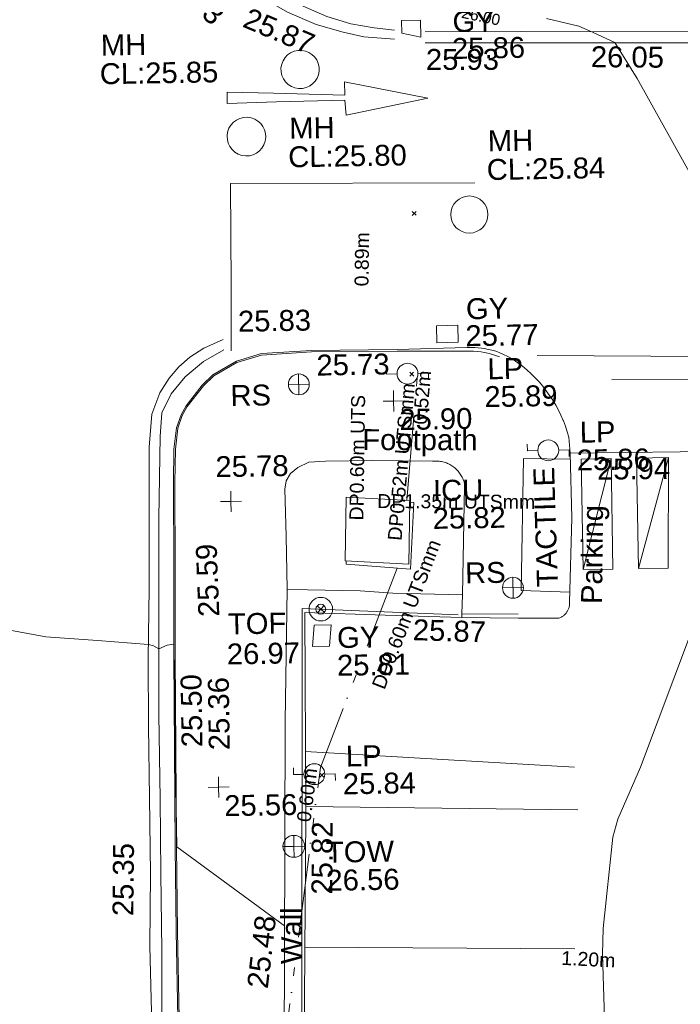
# Model space of a CAD drawing. Header units: millimetres. Extents: x -290717 to 520720, y -103372 to 287762.
# Tile 214 of 256: x -6642 to 5205, y -20214 to -2553. Entities that reach past the tile are written whole.
import ezdxf

# ---------------------------------------------------------------- set-up
doc = ezdxf.new("R2010")
doc.units = ezdxf.units.MM
doc.linetypes.add('IMPORT-UG_ELEC_LV_QLB2 _2_', pattern=[2700, 1500, -300.0000000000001, 0, -250, 150, -300.0000000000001, 0, -200])
doc.linetypes.add('IMPORT-UG_ELEC_STREET LIGHTING_QLB2 _2_', pattern=[2700, 1500, -300.0000000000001, 0, -250, 150, -300.0000000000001, 0, -200])
for name, color, linetype, lineweight, true_color in [('00__TOPO__TOP_OF_FENCE_SYMBOL', 7, 'Continuous', 9, 0x666666), ('00_TOPO_FENCE_2D', 7, 'Continuous', 9, 0x3f7f4f), ('00_TOPO_FOOTPATH', 7, 'Continuous', 9, 0xa50000), ('00_TOPO_FURN_LAMP_POST', 7, 'Continuous', 9, 0x666666), ('00_TOPO_FURN_SIGN', 7, 'Continuous', 9, 0x666666), ('00_TOPO_KERB_BOTTOM', 1, 'Continuous', 9, 0xff0000), ('00_TOPO_KERB_TOP', 7, 'Continuous', 9, 0xa500a5), ('00_TOPO_LEVEL_SPOT', 7, 'Continuous', 9, 0x666666), ('00_TOPO_ROAD_MARKING_ARROWS', 7, 'Continuous', 9, 0x999999), ('00_TOPO_ROAD_MARKING_WHITE_CONTINUOUS', 7, 'Continuous', 9, 0x999999), ('00_TOPO_ROAD_MARKING_WHITE_DASH', 7, 'Continuous', 9, 0x999999), ('00_TOPO_ROAD_MARKING_YELLOW_CONTINUOUS', 40, 'Continuous', 9, 0xffbf00), ('00_TOPO_SERV_GULLY', 7, 'Continuous', 9, 0x5252a5), ('00_TOPO_SERV_IC', 5, 'Continuous', 9, 0x0000ff), ('00_TOPO_SERV_MH', 7, 'Continuous', 9, 0x666666), ('00_TOPO_TOP_OF_FENCE', 7, 'Continuous', 9, 0x666666), ('00_TOPO_TOP_OF_WALL', 7, 'Continuous', 9, 0x666666), ('00_TOPO_WALL', 7, 'Continuous', 9, 0x7c00a5), ('00_UAV_FOOTPATH', 7, 'Continuous', 9, 0xa50000), ('00_UAV_KERB_BOTTOM', 1, 'Continuous', 9, 0xff0000), ('00_UAV_KERB_TOP', 7, 'Continuous', 9, 0xa500a5), ('00_UAV_PARKING', 4, 'Continuous', 9, 0x00ffff), ('00_UAV_ROAD_MARKING_WHITE_CONTINUOUS', 7, 'Continuous', 9, 0x999999), ('00_UAV_ROAD_MARKING_YELLOW_CONTINUOUS', 40, 'Continuous', 9, 0xffbf00), ('00_UAV_SERV_GULLY', 7, 'Continuous', 9, 0x5252a5), ('00_UAV_WALL', 7, 'Continuous', 9, 0x7c00a5), ('01_DTM_CONTOUR_MNR', 7, 'Continuous', 9, 0xa5a552), ('01_DTM_CONTOUR_MNR_LABELS', 7, 'Continuous', 9, 0xa5a552), ('12333-PUM-2D-U-0001-C01 - Rev2_REVIT IMPORT_dwg', 7, 'Continuous', 9, 0x767676), ('PUM-ELECTRIC-LV-QLB2', 1, 'IMPORT-UG_ELEC_LV_QLB2 _2_', 9, 0xff0000), ('PUM-ELECTRIC-MH', 1, 'Continuous', 9, 0xff0000), ('PUM-ELECTRIC-SL-QLB2', 7, 'IMPORT-UG_ELEC_STREET LIGHTING_QLB2 _2_', 9, 0xff7f7f)]:
    doc.layers.add(name, color=color, linetype=linetype, lineweight=lineweight, true_color=true_color)
for name, color, linetype, lineweight in [('00_TOPO_PEDASTRIAN', 7, 'Continuous', 9), ('00_TOPO_SURVEY_TEXT', 7, 'Continuous', 9), ('00_UAV_ROAD_EDGE', 7, 'Continuous', 9), ('GEN-TEXT', 7, 'Continuous', 9)]:
    doc.layers.add(name, color=color, linetype=linetype, lineweight=lineweight)
doc.styles.add('Arial_1', font='arial.ttf', dxfattribs={"height": 250})
doc.styles.add('Swis721 Lt BT_1', font='swissl.ttf', dxfattribs={"height": 200})
doc.styles.add('Swis721 Lt BT_2', font='swissl.ttf', dxfattribs={"height": 375})

# ---------------------------------------------------------------- blocks, each defined once
blk = doc.blocks.new('12333-PUM-2D-U-0001-C01 - Rev2_REVIT IMPORT_dwg_MSL_RoadSign_SYM-2077193-Site Location Plan Existing')
at = {"layer": '00_TOPO_FURN_SIGN', "color": 254, "true_color": 0xcccccc}
for p, q in [((-0.2287617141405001, -500.0000000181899), (-0.2287617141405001, 499.9999999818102)), ((-500.2287617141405, 0), (499.7712382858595, 0))]:
    blk.add_line(p, q, dxfattribs=at)
blk.add_circle((-0.2287617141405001, 0), 500.0000000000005, dxfattribs=at)
blk = doc.blocks.new('12333-PUM-2D-U-0001-C01 - Rev2_REVIT IMPORT_dwg_MSL_Lamp_Post_SYM-2077199-Site Location Plan Existing')
at = {"layer": '00_TOPO_FURN_LAMP_POST', "color": 254, "true_color": 0xcccccc, "flags": 128}
for points in [[(-500.1060478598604, 0), (-1000.212095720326, 0), (-1000.212095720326, 316.7338303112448)], [(500.1060478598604, 0), (1000.21209571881, 0), (1000.21209571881, -316.7338303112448)]]:
    blk.add_lwpolyline(points, dxfattribs=at)
at = {"layer": '00_TOPO_FURN_LAMP_POST', "color": 254, "true_color": 0xcccccc}
blk.add_circle((0, 0), 500.1060478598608, dxfattribs=at)
blk = doc.blocks.new('12333-PUM-2D-U-0001-C01 - Rev2_REVIT IMPORT_dwg_MM-2077200-Site Location Plan Existing')
at = {"layer": '00_TOPO_LEVEL_SPOT', "color": 254, "true_color": 0xcccccc, "flags": 128}
for points in [[(500.0000000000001, 0), (0, 0), (0, 500.0000000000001)], [(0, -500.0000000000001), (0, 0), (-500.0000000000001, 0)]]:
    blk.add_lwpolyline(points, dxfattribs=at)
blk = doc.blocks.new('12333-PUM-2D-U-0001-C01 - Rev2_REVIT IMPORT_dwg_MSL_Node_LineworkTOF-2077201-Site Location Plan Existing')
at = {"layer": '00__TOPO__TOP_OF_FENCE_SYMBOL', "color": 254, "true_color": 0xcccccc, "flags": 128}
for points in [[(165.3591892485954, 165.3591892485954), (0, 0), (-165.3591892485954, 165.3591892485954)], [(165.3591892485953, -165.3591892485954), (0, 0), (-165.3591892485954, -165.3591892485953)]]:
    blk.add_lwpolyline(points, dxfattribs=at)
at = {"layer": '00__TOPO__TOP_OF_FENCE_SYMBOL', "color": 254, "true_color": 0xcccccc}
for radius in [562.5594001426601, 233.853208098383]:
    blk.add_circle((0, 0), radius, dxfattribs=at)
blk = doc.blocks.new('12333-PUM-2D-U-0001-C01 - Rev2_REVIT IMPORT_dwg_TOW-2077202-Site Location Plan Existing')
at = {"layer": '00_TOPO_TOP_OF_WALL', "color": 254, "true_color": 0xcccccc, "flags": 128}
for points in [[(0, 525.0554400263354), (0, 0), (-525.0554401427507, 0)], [(525.0554401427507, 0), (0, 0), (0, -525.0554400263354)]]:
    blk.add_lwpolyline(points, dxfattribs=at)
at = {"layer": '00_TOPO_TOP_OF_WALL', "color": 254, "true_color": 0xcccccc}
blk.add_circle((0, 0), 525.0554401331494, dxfattribs=at)
blk = doc.blocks.new('12333-PUM-2D-U-0001-C01 - Rev2_REVIT IMPORT_dwg_MGS62954_T2_Galway_ITM_3d_Rev1-2077680-Site Location Plan Existing')
at = {"layer": '00_TOPO_FENCE_2D', "color": 254, "true_color": 0xcccccc, "flags": 128}
blk.add_lwpolyline([(533902948.7438098, 725542172.8002026), (533900153.5282566, 725542340.329408), (533899753.0120585, 725520459.3475239), (533893723.5134206, 725520593.1679102), (533893691.0967346, 725519041.971383), (533893689.6295341, 725518971.7632015), (533893631.0029881, 725516166.377903), (533882627.5718876, 725516344.970739), (533882619.3324398, 725516345.1044707), (533880070.9828296, 725516386.4658406), (533879974.9136089, 725510994.8760719), (533879974.3213546, 725510961.6376125), (533879864.3060461, 725504787.3665131)], dxfattribs=at)
at = {"layer": '00_TOPO_FOOTPATH', "color": 254, "true_color": 0xcccccc, "flags": 128}
blk.add_lwpolyline([(533899889.2109225, 725542688.2207142), (533899888.1153116, 725543640.2540008), (533899883.0885069, 725544482.8945949), (533899910.0000001, 725544630), (533899990, 725544760.0000001), (533900120, 725544870.0000001), (533900320.0000001, 725544960.0000002), (533900620, 725544970.0000001), (533901460.0000001, 725544970.0000001)], dxfattribs=at)
at = {"layer": '00_TOPO_KERB_BOTTOM', "color": 254, "true_color": 0xcccccc, "flags": 128}
blk.add_lwpolyline([(533897794.8255934, 725535021.2390529), (533897795.2993238, 725536588.6595879), (533897802.8664167, 725538102.1413076), (533897823.4189779, 725539858.4267602), (533897839.0724252, 725541523.9658706), (533897865.5919638, 725543094.9718615), (533897888.4118747, 725544635.6958603), (533897905.7767612, 725545235.7321539), (533897955.0619447, 725545618.2478774), (533898043.1776734, 725545848.984596), (533898135.2431163, 725546011.6651735), (533898434.0876615, 725546377.3167156), (533898625.9861433, 725546558.6544361), (533899053.2552264, 725546791.7864484), (533899502.2775652, 725546921.4936023), (533900402.7877792, 725546964.3477217), (533901936.6373284, 725546950.2549276)], dxfattribs=at)
at = {"layer": '00_TOPO_KERB_TOP', "color": 254, "true_color": 0xcccccc, "flags": 128}
blk.add_lwpolyline([(533897819.6010658, 725535021.2035228), (533897820.0747871, 725536588.5939081), (533897827.641174, 725538101.9344147), (533897848.1930979, 725539858.1653849), (533897863.8459423, 725541523.6403631), (533897890.3643491, 725543094.5793216), (533897913.1820491, 725544635.154029), (533897930.5062952, 725545233.7860104), (533897979.2579139, 725545612.160593), (533898065.657821, 725545838.4043219), (533898155.7641683, 725545997.6231574), (533898452.2625309, 725546360.4040258), (533898640.6700369, 725546538.4428896), (533899062.738962, 725546768.7375251), (533899506.3597143, 725546896.8843458), (533900403.2631999, 725546939.5668257), (533901936.4097044, 725546925.4804914)], dxfattribs=at)
at = {"layer": '00_TOPO_PEDASTRIAN', "color": 254, "true_color": 0xcccccc}
for p, q in [((533905206.0000001, 725542948.2), (533905206.0000001, 725544929.4)), ((533905206.0000001, 725544929.4), (533905739.4000001, 725544929.4)), ((533905206.0000001, 725542948.2), (533905739.4000001, 725544929.4)), ((533905739.4000001, 725544929.4), (533905739.4000001, 725542948.2)), ((533906196.6000001, 725542948.2000002), (533906196.6, 725544929.4000002)), ((533906196.6, 725544929.4000002), (533906768.1000001, 725544929.4)), ((533906196.6000001, 725542948.2000002), (533906768.1000001, 725544929.4)), ((533906768.1000001, 725544929.4), (533906730, 725542948.2000002)), ((533905206.0000001, 725542948.2), (533905739.4000001, 725542948.2)), ((533906196.6000001, 725542948.2000002), (533906730, 725542948.2000002))]:
    blk.add_line(p, q, dxfattribs=at)
at = {"layer": '00_TOPO_PEDASTRIAN', "color": 254, "true_color": 0xcccccc, "flags": 128}
blk.add_lwpolyline([(533905008.937575, 725544930.0265723), (533904171.4950001, 725544955.9445), (533904087.4950001, 725542589.9445001), (533904959.3882586, 725542545.6232768)], dxfattribs=at)
at = {"layer": '00_TOPO_ROAD_MARKING_ARROWS', "color": 254, "true_color": 0xcccccc, "flags": 128}
blk.add_lwpolyline([(533898970, 725551420.0000001), (533899850.0000001, 725551430.0000002), (533901080.0000001, 725551440.0000002), (533901100, 725551170), (533902570.0000001, 725551450.0000002), (533901080.0000001, 725551770.0000001), (533901080.0000001, 725551530.0000001), (533899800.0000001, 725551590.0000002), (533898970, 725551620.0000001)], close=True, dxfattribs=at)
at = {"layer": '00_TOPO_ROAD_MARKING_WHITE_CONTINUOUS', "color": 254, "true_color": 0xcccccc, "flags": 128}
for points in [[(533898960.0000001, 725546980), (533898980, 725548150.0000001), (533899000, 725549980.0000001), (533903384.1593706, 725549918.3511747)], [(533904450.0000001, 725546800.0000001), (533907510, 725546730), (533910420.0000001, 725546730), (533912380.0000001, 725546720.0000001)]]:
    blk.add_lwpolyline(points, dxfattribs=at)
at = {"layer": '00_TOPO_ROAD_MARKING_WHITE_DASH', "color": 254, "true_color": 0xcccccc, "flags": 128}
blk.add_lwpolyline([(533910890.0000003, 725546320), (533908310.0000005, 725546310.0000001), (533905780.0000002, 725546349.9999999)], dxfattribs=at)
at = {"layer": '00_TOPO_ROAD_MARKING_YELLOW_CONTINUOUS', "color": 254, "true_color": 0xcccccc, "flags": 128}
for points in [[(533901990, 725552680.0000002), (533901630.0000001, 725552730.0000001), (533901210.0000001, 725552810.0000002), (533900780.0000001, 725552950.0000002), (533900360.0000001, 725553140.0000001), (533899940.0000002, 725553350), (533899600.0000001, 725553590.0000001), (533899360, 725553820.0000002), (533899060.0000002, 725554150), (533898770.0000001, 725554580.0000001)], [(533901990, 725552520.0000001), (533901440.0000002, 725552570.0000002), (533901070.0000001, 725552660), (533900590, 725552810.0000002), (533900080.0000001, 725553040), (533899760, 725553230), (533899460.0000001, 725553450.0000002), (533899140.0000001, 725553740), (533898750, 725554230), (533898580.0000001, 725554470.0000001)], [(533898820.0000001, 725547190.0000002), (533898470, 725547040.0000001), (533898220, 725546880), (533898020.0000001, 725546710.0000001), (533897840, 725546510.0000001), (533897670.0000001, 725546250.0000001), (533897520.0000001, 725545870.0000001), (533897460.0000001, 725545280.0000001), (533897440.0000002, 725543960.0000001), (533897420.0000001, 725542750), (533897380, 725541490.0000001), (533897360, 725540270.0000001), (533897360, 725538990), (533897350, 725537630.0000001), (533897320.0000001, 725536330.0000001), (533897330.0000001, 725534910)], [(533897510, 725534990), (533897530.0000001, 725536250), (533897540.0000001, 725537630.0000001), (533897550.0000001, 725538970.0000001), (533897550.0000001, 725540480), (533897580.0000001, 725541960.0000001), (533897610, 725544000.0000001), (533897660.0000001, 725545470.0000001), (533897700.0000001, 725545890), (533897870, 725546230), (533898130.0000001, 725546530), (533898460.0000001, 725546800.0000001), (533898830.0000001, 725547000)]]:
    blk.add_lwpolyline(points, dxfattribs=at)
at = {"layer": '00_TOPO_SERV_GULLY', "color": 254, "true_color": 0xcccccc}
for p, q in [((533902119.9000002, 725552625.6000001), (533902119.9000001, 725552854.2)), ((533902462.8000001, 725552854.2), (533902119.9000001, 725552854.2)), ((533902462.8000001, 725552549.4000002), (533902462.8000001, 725552854.2)), ((533902119.9000002, 725552625.6000001), (533902462.8000001, 725552549.4000002)), ((533902653.3000001, 725547367.8000002), (533903034.3000001, 725547367.8000002)), ((533902653.3000001, 725547367.8000002), (533902653.3000001, 725547063.0000001)), ((533903034.3000001, 725547367.8000002), (533903034.3, 725547063.0000001)), ((533902653.3000001, 725547063.0000001), (533903034.3, 725547063.0000001))]:
    blk.add_line(p, q, dxfattribs=at)
at = {"layer": '00_TOPO_SERV_IC', "color": 254, "true_color": 0xcccccc}
for p, q in [((533900976.9000002, 725544319.8000001), (533900938.8, 725543176.8000001)), ((533900976.9000002, 725544319.8000001), (533902119.9000001, 725544243.6000001)), ((533902119.9000001, 725544243.6000001), (533902081.8000001, 725543100.6000001)), ((533900938.8, 725543176.8000001), (533902081.8000001, 725543100.6000001))]:
    blk.add_line(p, q, dxfattribs=at)
at = {"layer": '00_TOPO_SERV_MH', "color": 254, "true_color": 0xcccccc}
blk.add_circle((533903276.6915382, 725549351.0063941), 333.1479692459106, dxfattribs=at)
for centre, major_axis, ratio in [((533900286.0299181, 725552005.8908485), (341.7002213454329, 35.12802033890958), 0.9988025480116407), ((533899303.2227383, 725550818.5607111), (87.90514992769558, 335.6375212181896), 0.9998160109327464)]:
    blk.add_ellipse(centre, major_axis=major_axis, ratio=ratio, dxfattribs=at)
at = {"layer": '00_TOPO_WALL', "color": 254, "true_color": 0xcccccc, "flags": 128}
blk.add_lwpolyline([(533894657.7046306, 725520875.2225811), (533895324.9494088, 725520858.753671), (533897702.9947582, 725520800.0588473), (533899426.0718925, 725520775.6691966), (533899541.5531454, 725526496.2125671), (533899633.2890419, 725531486.0619782), (533899729.1154457, 725536093.6587251), (533899815.5328317, 725540319.5527413), (533899889.2109225, 725542688.2207142), (533900258.425954, 725542671.5584918), (533901200.5230905, 725542636.9706442)], dxfattribs=at)
at = {"layer": '00_UAV_FOOTPATH', "color": 254, "true_color": 0xcccccc, "flags": 128}
blk.add_lwpolyline([(533903034.3519866, 725542533.4820969), (533903105.3517181, 725544479.6823906), (533903104.0414746, 725544524.3805045), (533903096.8209643, 725544558.9852604), (533903090.1447399, 725544580.1875389), (533903082.5865123, 725544601.0916482), (533903074.1595414, 725544621.6609151), (533903064.8786108, 725544641.8592547), (533903054.7600024, 725544661.6512316), (533903043.8214679, 725544681.0021244), (533903032.0821971, 725544699.8779848), (533903019.5627846, 725544718.2456983), (533903006.2851937, 725544736.0730414), (533902992.2727179, 725544753.3287395), (533902977.5499398, 725544769.9825195), (533902962.1426882, 725544786.0051653), (533902946.0779925, 725544801.3685681), (533902936.495206, 725544809.9448442), (533902919.4505179, 725544824.2132425), (533902901.8232823, 725544837.7553678), (533902883.6444236, 725544850.5474621), (533902864.9458333, 725544862.567084), (533902845.7603153, 725544873.793147), (533902826.1215277, 725544884.2059566), (533902806.0639234, 725544893.7872454), (533902785.6226901, 725544902.5202047), (533902764.8336891, 725544910.3895135), (533902743.7333912, 725544917.3813665), (533902722.358813, 725544923.4834979), (533902700.7474536, 725544928.685202), (533902678.9372262, 725544932.9773538), (533902656.9663934, 725544936.3524231), (533902634.8734995, 725544938.8044885), (533902612.6973029, 725544940.3292491), (533902590.4767083, 725544940.9240294), (533902535.6975776, 725544942.152382), (533901460.0000001, 725544970.0000001)], dxfattribs=at)
at = {"layer": '00_UAV_KERB_BOTTOM', "color": 254, "true_color": 0xcccccc}
blk.add_line((533903014.4952064, 725542124.9448441), (533904028.1669112, 725542099.7641106), dxfattribs=at)
at = {"layer": '00_UAV_KERB_BOTTOM', "color": 254, "true_color": 0xcccccc, "flags": 128}
blk.add_lwpolyline([(533903820.1666839, 725546844.9855269), (533903781.0832657, 725546861.7304105), (533903724.0966285, 725546883.3687359), (533903666.2538595, 725546902.601728), (533903607.6564342, 725546919.3956457), (533903548.4071525, 725546933.721027), (533903513.4952061, 725546940.9448441), (533903453.4261332, 725546951.3082598), (533903392.975776, 725546959.1471537), (533903332.2501853, 725546964.4477731), (533903271.3558944, 725546967.2008194), (533903191.2431521, 725546965.6697532), (533901936.6373284, 725546950.2549276)], dxfattribs=at)
at = {"layer": '00_UAV_KERB_TOP', "color": 254, "true_color": 0xcccccc}
blk.add_line((533903017.8944719, 725542194.8819971), (533904028.619106, 725542169.7744719), dxfattribs=at)
at = {"layer": '00_UAV_KERB_TOP', "color": 254, "true_color": 0xcccccc, "flags": 128}
blk.add_lwpolyline([(533903769.7376074, 725546790.4372437), (533903754.8638802, 725546796.8097371), (533903700.6188374, 725546817.4070549), (533903645.5588508, 725546835.7147589), (533903589.7805142, 725546851.700731), (533903533.0857717, 725546865.408472), (533903500.4493333, 725546872.1614515), (533903442.9701447, 725546882.0780474), (533903385.4280196, 725546889.5398167), (533903305.1704396, 725546898.1325064), (533903188.5234048, 725546904.4120439), (533901936.4097044, 725546925.4804914)], dxfattribs=at)
at = {"layer": '00_UAV_PARKING', "color": 254, "true_color": 0xcccccc, "flags": 128}
blk.add_lwpolyline([(533904028.1669111, 725542099.7641103), (533904732.3335888, 725542082.8344717), (533904755.8671755, 725542086.5980917), (533904772.4783781, 725542090.7912121), (533904783.7747182, 725542095.704798), (533904794.8553899, 725542101.0871155), (533904805.7009536, 725542106.928722), (533904816.2923831, 725542113.2193695), (533904826.6110971, 725542119.9480222), (533904836.638993, 725542127.1028757), (533904846.3584787, 725542134.6713777), (533904851.4952061, 725542138.9448441), (533904860.7057701, 725542147.1250725), (533904869.5657026, 725542155.6838237), (533904878.0594599, 725542164.6060828), (533904886.1721416, 725542173.8761976), (533904893.8895146, 725542183.4779044), (533904901.1980407, 725542193.3943589), (533904908.0848979, 725542203.6081643), (533904914.5380044, 725542214.1014023), (533904920.5460392, 725542224.8556638), (533904926.0984622, 725542235.8520824), (533904931.1855326, 725542247.0713667), (533904935.7983258, 725542258.4938343), (533904939.9287496, 725542270.099446), (533904943.5695578, 725542281.8678418), (533904947.7526393, 725542314.679318), (533904950.9999182, 725542362.1888841), (533905020.4952061, 725543881.9448441), (533905007.7145668, 725545040.9327408)], dxfattribs=at)
at = {"layer": '00_UAV_ROAD_EDGE', "color": 254, "true_color": 0xcccccc, "flags": 128}
blk.add_lwpolyline([(533908593.495206, 725545024.9448441), (533906982.901926, 725545032.1259859), (533905007.7145669, 725545040.9327408), (533904991.6589513, 725545326.1721463), (533904964.6664473, 725545425.0616721), (533904933.5565568, 725545522.7341263), (533904898.383857, 725545619.018158), (533904894.4952061, 725545628.9448444), (533904854.9091266, 725545723.4999914), (533904811.3982123, 725545816.3145047), (533904764.0387959, 725545907.2255563), (533904712.913962, 725545996.0736564), (533904658.1134009, 725546082.702936), (533904599.7332516, 725546166.9614179), (533904537.8759327, 725546248.7012836), (533904472.6499628, 725546327.7791338), (533904404.1697704, 725546404.0562394), (533904332.5554934, 725546477.3987843), (533904257.9327669, 725546547.6781003), (533904180.432505, 725546614.770894), (533904100.1906696, 725546678.559462), (533904017.3480316, 725546738.9318975), (533903998.4952061, 725546751.9448442), (533903945.9152042, 725546782.7837372), (533903820.1666839, 725546844.9855269)], dxfattribs=at)
at = {"layer": '00_UAV_ROAD_MARKING_WHITE_CONTINUOUS', "color": 254, "true_color": 0xcccccc}
for p, q in [((533904990.7516025, 725539409.3469945), (533900171.2397116, 725539771.3500395)), ((533900158.495304, 725538786.5055975), (533905034.7516025, 725538641.3469945)), ((533900097.9376187, 725536265.5031067), (533904940.3510652, 725536148.7650708))]:
    blk.add_line(p, q, dxfattribs=at)
at = {"layer": '00_UAV_ROAD_MARKING_YELLOW_CONTINUOUS', "color": 254, "true_color": 0xcccccc, "flags": 128}
for points in [[(533902538.0335001, 725552641.6025003), (533904264.0335, 725552614.6025003), (533907341.0335001, 725552558.6025), (533907534.4173192, 725552553.5898225), (533910273.0335, 725552482.6025), (533912531.2774225, 725552494.0077726), (533914035.0335, 725552501.6025001)], [(533914036.0399871, 725552302.3180662), (533910270.9542662, 725552283.3024818), (533909038.3755291, 725552315.2519988), (533907336.6382898, 725552359.3625139), (533904260.6617857, 725552415.343887), (533904042.2951255, 725552418.7598197), (533902534.9164142, 725552442.3399037)]]:
    blk.add_lwpolyline(points, dxfattribs=at)
at = {"layer": '00_UAV_SERV_GULLY', "color": 254, "true_color": 0xcccccc}
for p, q in [((533900329.2000001, 725541652.8000001), (533900367.3000002, 725542033.8000002)), ((533900367.3000002, 725542033.8000002), (533900672.1000001, 725542033.8000002)), ((533900672.1000001, 725542033.8000002), (533900634.0000002, 725541652.8000001)), ((533900329.2000001, 725541652.8000001), (533900634.0000002, 725541652.8000001))]:
    blk.add_line(p, q, dxfattribs=at)
at = {"layer": '00_UAV_WALL', "color": 254, "true_color": 0xcccccc, "flags": 128}
blk.add_lwpolyline([(533901200.5230905, 725542636.9706442), (533901786.4952061, 725542583.9448441), (533903034.3519866, 725542533.4820969), (533903017.8944718, 725542194.881997), (533903014.4952061, 725542124.9448441), (533901638.6535566, 725542192.9782804), (533900203.4952061, 725542263.9448442), (533900157.3982797, 725538701.7312901), (533900156.4952061, 725538631.9448441), (533900034.5347881, 725533703.2543718), (533900025.4952061, 725533337.9448441), (533899927.5495442, 725528941.0142176), (533899923.3629341, 725528705.3610917), (533899834.5521271, 725523706.4374171), (533899806.5555055, 725522130.5821986), (533899813.6983145, 725520414.7649821), (533899743.7054081, 725520415.9027634), (533899340.6447324, 725520422.454783), (533899270.6495088, 725520423.5926023), (533898213.1148051, 725520440.7835333), (533896845.5495443, 725520463.0142177), (533894277.2271364, 725520516.8741827)], dxfattribs=at)
at = {"layer": '01_DTM_CONTOUR_MNR', "color": 254, "true_color": 0xcccccc, "flags": 128}
for points in [[(533899740.4848157, 725536649.6319463), (533897830.0000001, 725538100.0000001), (533897836.3387243, 725539860), (533897840.7142857, 725541401.4285716), (533897840.6666667, 725541520.0000001), (533897840, 725541740), (533897719.6848137, 725541723.6103153), (533897570.0000001, 725541660.0000001), (533897475.5268391, 725541714.4880717), (533897390.0000001, 725541740), (533896477.2346973, 725541827.2935334), (533895550.0000001, 725541910.0000001), (533893323.683515, 725542359.2963939)], [(533905458.5179813, 725533933.0025511), (533905432.3333333, 725536042.509434), (533905453.3986319, 725536507.2774106), (533905656.1880165, 725538137.5034435), (533905749.5525089, 725538462.8471732), (533906171.2619242, 725539387.4075589), (533907149.3712241, 725541852.5206571), (533907470.0000001, 725542980), (533907902.3352325, 725544112.3935851), (533908258.1094613, 725544963.5790746), (533908309.8260171, 725544999.8072805), (533908318.0160191, 725545156.9633619), (533908290.0000001, 725546360.0000001), (533908174.8439224, 725546694.065763), (533908180.0000002, 725546750), (533907548.1585314, 725549164.4055533), (533907340, 725549840.0000002), (533906328.0960486, 725551736.5036259), (533905940.0000002, 725552390), (533905485.6024688, 725552610.4322562), (533905298.0225257, 725552692.7109584), (533904720, 725552840.0000001)]]:
    blk.add_lwpolyline(points, dxfattribs=at)
at = {"xscale": 0.375, "yscale": 0.375, "zscale": 0.375}
for name, p in [('12333-PUM-2D-U-0001-C01 - Rev2_REVIT IMPORT_dwg_MSL_RoadSign_SYM-2077193-Site Location Plan Existing', (533900164.4000097, 725546358.4112023)), ('12333-PUM-2D-U-0001-C01 - Rev2_REVIT IMPORT_dwg_MSL_Lamp_Post_SYM-2077199-Site Location Plan Existing', (533902117.1967263, 725546516.1883055)), ('12333-PUM-2D-U-0001-C01 - Rev2_REVIT IMPORT_dwg_MM-2077200-Site Location Plan Existing', (533901860, 725546030)), ('12333-PUM-2D-U-0001-C01 - Rev2_REVIT IMPORT_dwg_MSL_Lamp_Post_SYM-2077199-Site Location Plan Existing', (533904616.9483184, 725545097.2205127)), ('12333-PUM-2D-U-0001-C01 - Rev2_REVIT IMPORT_dwg_MM-2077200-Site Location Plan Existing', (533898910.0000001, 725544280)), ('12333-PUM-2D-U-0001-C01 - Rev2_REVIT IMPORT_dwg_MSL_RoadSign_SYM-2077193-Site Location Plan Existing', (533903940.6456829, 725542643.7666568)), ('12333-PUM-2D-U-0001-C01 - Rev2_REVIT IMPORT_dwg_MSL_Node_LineworkTOF-2077201-Site Location Plan Existing', (533900488.9346133, 725542320.2270728)), ('12333-PUM-2D-U-0001-C01 - Rev2_REVIT IMPORT_dwg_MSL_Lamp_Post_SYM-2077199-Site Location Plan Existing', (533900321.6696308, 725539362.311224)), ('12333-PUM-2D-U-0001-C01 - Rev2_REVIT IMPORT_dwg_MM-2077200-Site Location Plan Existing', (533898600, 725539160.0000001)), ('12333-PUM-2D-U-0001-C01 - Rev2_REVIT IMPORT_dwg_TOW-2077202-Site Location Plan Existing', (533899931.243922, 725538075.0250987))]:
    blk.add_blockref(name, p, dxfattribs=at)
at = {"layer": '00_TOPO_FURN_LAMP_POST', "char_height": 375, "attachment_point": 1, "line_spacing_factor": 1.005061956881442, "style": 'Swis721 Lt BT_2'}
for s, insert, width in [('LP', (533903551.1316846, 725546764.7156409), 707.5855621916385), ('25.89', (533903488.8490999, 725546266.7667978), 1495.902363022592), ('LP', (533905186.3344113, 725545599.2703949), 707.5855621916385), ('25.86', (533905124.0518266, 725545101.3215517), 1495.902363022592), ('LP', (533900891.1344113, 725539864.3703948), 707.5855621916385), ('25.84', (533900828.8518265, 725539366.4215517), 1495.902363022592)]:
    blk.add_mtext(s, dxfattribs=dict(at, insert=insert, width=width))
at = {"layer": '00_TOPO_FURN_SIGN', "char_height": 375, "width": 783.5679044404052, "attachment_point": 1, "line_spacing_factor": 1.005061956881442, "style": 'Swis721 Lt BT_2'}
for insert in [(533898934.7555797, 725546365.7560035), (533903086.8691027, 725543111.2673941)]:
    blk.add_mtext('RS', dxfattribs=dict(at, insert=insert))
at = {"layer": '00_TOPO_KERB_BOTTOM', "color": 251, "true_color": 0x666666, "insert": (533900487.3705031, 725546884.4021667), "char_height": 375, "width": 1495.902363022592, "attachment_point": 1, "line_spacing_factor": 1.005061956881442, "style": 'Swis721 Lt BT_2'}
blk.add_mtext('25.73', dxfattribs=at)
at = {"layer": '00_TOPO_KERB_BOTTOM', "color": 251, "true_color": 0x666666, "insert": (533898437.4618615, 725539823.3630034), "char_height": 375, "width": 1495.902363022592, "attachment_point": 1, "rotation": 89.8495266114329, "line_spacing_factor": 1.005061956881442, "style": 'Swis721 Lt BT_2'}
blk.add_mtext('25.36', dxfattribs=at)
at = {"layer": '00_TOPO_KERB_TOP', "color": 251, "true_color": 0x666666, "insert": (533899092.9449591, 725547695.8022662), "char_height": 375, "width": 1495.902363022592, "attachment_point": 1, "line_spacing_factor": 1.005061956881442, "style": 'Swis721 Lt BT_2'}
blk.add_mtext('25.83', dxfattribs=at)
at = {"layer": '00_TOPO_KERB_TOP', "color": 251, "true_color": 0x666666, "insert": (533897948.8960413, 725539884.200463), "char_height": 375, "width": 1495.902363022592, "attachment_point": 1, "rotation": 89.8495266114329, "line_spacing_factor": 1.005061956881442, "style": 'Swis721 Lt BT_2'}
blk.add_mtext('25.50', dxfattribs=at)
at = {"layer": '00_TOPO_LEVEL_SPOT', "char_height": 375, "width": 1495.902363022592, "attachment_point": 1, "line_spacing_factor": 1.005061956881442, "style": 'Swis721 Lt BT_2'}
for s, insert in [('25.90', (533901955.0808527, 725545882.6102246)), ('25.78', (533898643.9586014, 725545095.0117574)), ('25.56', (533898695.0808527, 725539012.6102245))]:
    blk.add_mtext(s, dxfattribs=dict(at, insert=insert))
at = {"layer": '00_TOPO_ROAD_MARKING_YELLOW_CONTINUOUS', "color": 251, "true_color": 0x666666, "char_height": 375, "width": 1495.902363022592, "attachment_point": 1, "line_spacing_factor": 1.005061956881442, "style": 'Swis721 Lt BT_2'}
for s, insert, rotation in [('25.87', (533899400.5247729, 725553140.1531633), 336.08800065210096), ('25.59', (533898292.8810351, 725542213.6338868), 91.21446037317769), ('25.35', (533896656.3548418, 725536882.3003039), 88.48277102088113)]:
    blk.add_mtext(s, dxfattribs=dict(at, insert=insert, rotation=rotation))
at = {"layer": '00_TOPO_SERV_GULLY', "color": 251, "true_color": 0x666666, "insert": (533898071.0401859, 725554000.789341), "char_height": 375, "width": 1495.902363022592, "attachment_point": 1, "rotation": 314.36280332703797, "line_spacing_factor": 1.005061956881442, "style": 'Swis721 Lt BT_2'}
blk.add_mtext('25.93', dxfattribs=at)
at = {"layer": '00_TOPO_SERV_GULLY', "color": 251, "true_color": 0x666666, "char_height": 375, "attachment_point": 1, "line_spacing_factor": 1.005061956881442, "style": 'Swis721 Lt BT_2'}
for s, insert, width in [('GY', (533903033.9976327, 725553003.5567056), 821.5590755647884), ('25.86', (533903016.4219619, 725552520.5339769), 1495.902363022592), ('GY', (533903184.8334212, 725547848.2523366), 821.5590755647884), ('25.77', (533903167.2577505, 725547365.2296078), 1495.902363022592)]:
    blk.add_mtext(s, dxfattribs=dict(at, insert=insert, width=width))
at = {"layer": '00_TOPO_SERV_IC', "color": 251, "true_color": 0x666666, "char_height": 375, "attachment_point": 1, "line_spacing_factor": 1.005061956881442, "style": 'Swis721 Lt BT_2'}
for s, insert, width in [('ICU', (533902536.8556361, 725544599.2868422), 1021.012723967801), ('25.82', (533902522.9448112, 725544098.8284146), 1495.902363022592)]:
    blk.add_mtext(s, dxfattribs=dict(at, insert=insert, width=width))
at = {"layer": '00_TOPO_SERV_MH', "char_height": 375, "attachment_point": 1, "line_spacing_factor": 1.005061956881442, "style": 'Swis721 Lt BT_2'}
for s, insert, width in [('MH', (533896720.6913791, 725552691.8808061), 949.779278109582), ('CL:25.85', (533896692.8709667, 725552177.5204636), 2440.932744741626), ('MH', (533900073.1298174, 725551142.6889685), 949.779278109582), ('MH', (533903628.9954122, 725550853.0234756), 949.779278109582), ('CL:25.80', (533900045.309405, 725550628.3286259), 2440.932744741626), ('CL:25.84', (533903601.1749998, 725550338.6631333), 2440.932744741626)]:
    blk.add_mtext(s, dxfattribs=dict(at, insert=insert, width=width))
at = {"layer": '00_TOPO_SURVEY_TEXT', "color": 251, "true_color": 0x666666, "insert": (533904373.5253208, 725542642.6040167), "char_height": 375, "width": 2341.205920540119, "attachment_point": 1, "rotation": 90.85266881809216, "line_spacing_factor": 1.005061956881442, "style": 'Swis721 Lt BT_2'}
blk.add_mtext('TACTILE', dxfattribs=at)
at = {"layer": '00_TOPO_TOP_OF_FENCE', "char_height": 375, "attachment_point": 1, "line_spacing_factor": 1.005061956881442, "style": 'Swis721 Lt BT_2'}
for s, insert, width in [('TOF', (533898818.0140833, 725542271.244127), 1163.479615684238), ('26.97', (533898789.6094055, 725541731.8769908), 1495.902363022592)]:
    blk.add_mtext(s, dxfattribs=dict(at, insert=insert, width=width))
at = {"layer": '00_TOPO_TOP_OF_WALL', "char_height": 375, "attachment_point": 1, "line_spacing_factor": 1.005061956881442, "style": 'Swis721 Lt BT_2'}
for s, insert, width in [('TOW', (533900504.6348385, 725538145.8866639), 1343.937678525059), ('26.56', (533900504.6348385, 725537642.1499453), 1495.902363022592)]:
    blk.add_mtext(s, dxfattribs=dict(at, insert=insert, width=width))
at = {"layer": '00_TOPO_WALL', "color": 251, "true_color": 0x666666, "insert": (533899046.3445485, 725535569.0115589), "char_height": 375, "width": 1495.902363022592, "attachment_point": 1, "rotation": 82.40075327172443, "line_spacing_factor": 1.005061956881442, "style": 'Swis721 Lt BT_2'}
blk.add_mtext('25.48', dxfattribs=at)
at = {"layer": '00_UAV_FOOTPATH', "color": 251, "true_color": 0x666666, "insert": (533901289.084466, 725545535.6489741), "char_height": 375, "width": 2436.183848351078, "attachment_point": 1, "rotation": 358.8914072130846, "line_spacing_factor": 1.005061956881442, "style": 'Swis721 Lt BT_2'}
blk.add_mtext('Footpath', dxfattribs=at)
at = {"layer": '00_UAV_PARKING', "color": 251, "true_color": 0x666666, "insert": (533905156.839865, 725542333.7758836), "char_height": 375, "width": 2037.276551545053, "attachment_point": 1, "rotation": 88.28671173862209, "line_spacing_factor": 1.005061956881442, "style": 'Swis721 Lt BT_2'}
blk.add_mtext('Parking', dxfattribs=at)
at = {"layer": '00_UAV_ROAD_EDGE', "color": 251, "true_color": 0x666666, "insert": (533905485.2316924, 725544929.9079276), "char_height": 375, "width": 1495.902363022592, "attachment_point": 1, "rotation": 359.74453737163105, "line_spacing_factor": 1.005061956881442, "style": 'Swis721 Lt BT_2'}
blk.add_mtext('25.94', dxfattribs=at)
at = {"layer": '00_UAV_ROAD_MARKING_YELLOW_CONTINUOUS', "color": 251, "true_color": 0x666666, "char_height": 375, "width": 1495.902363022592, "attachment_point": 1, "line_spacing_factor": 1.005061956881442, "style": 'Swis721 Lt BT_2'}
for s, insert, rotation in [('25.93', (533902548.4119204, 725552333.2208409), 359.1037891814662), ('26.05', (533905508.9908189, 725552331.6770004), 358.51517585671)]:
    blk.add_mtext(s, dxfattribs=dict(at, insert=insert, rotation=rotation))
at = {"layer": '00_UAV_SERV_GULLY', "color": 251, "true_color": 0x666666, "char_height": 375, "attachment_point": 1, "line_spacing_factor": 1.005061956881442, "style": 'Swis721 Lt BT_2'}
for s, insert, width in [('GY', (533900771.3520364, 725541992.2319891), 821.5590755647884), ('25.81', (533900760.7560591, 725541494.5452703), 1495.902363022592)]:
    blk.add_mtext(s, dxfattribs=dict(at, insert=insert, width=width))
at = {"layer": '00_UAV_WALL', "color": 251, "true_color": 0x666666, "char_height": 375, "attachment_point": 1, "line_spacing_factor": 1.005061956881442, "style": 'Swis721 Lt BT_2'}
for s, insert, width, rotation in [('25.87', (533902142.9138619, 725542111.171936), 1495.902363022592, 357.16911003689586), ('25.82', (533900230.5488759, 725537206.1733975), 1495.902363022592, 88.6296911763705), ('Wall', (533899665.8804434, 725535967.159859), 1130.237340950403, 88.87597018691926)]:
    blk.add_mtext(s, dxfattribs=dict(at, insert=insert, width=width, rotation=rotation))
at = {"layer": '01_DTM_CONTOUR_MNR_LABELS', "color": 251, "true_color": 0x666666, "insert": (533903568.6665039, 725553001.7728169), "char_height": 200, "width": 797.8007824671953, "attachment_point": 2, "rotation": 347.07174940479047, "line_spacing_factor": 1.005061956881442, "style": 'Swis721 Lt BT_1'}
blk.add_mtext('26.00', dxfattribs=at)
blk = doc.blocks.new('12333-PUM-2D-U-0001-C01 - Rev2_REVIT IMPORT_dwg-1620468-Site Location Plan Existing')
at = {"layer": 'GEN-TEXT', "color": 253, "true_color": 0xaaaaaa}
for p, q in [((261172.9948137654, -66500.71151775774), (261243.7054918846, -66430.00083963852)), ((261243.7054918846, -66500.71151775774), (261172.9948137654, -66430.00083963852)), ((261077.0560341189, -69383.68157541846), (261147.7667122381, -69312.97089729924)), ((261147.7667122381, -69383.68157541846), (261077.0560341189, -69312.97089729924)), ((259338.545016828, -76547.12217091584), (259409.2556949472, -76476.41149279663)), ((259409.2556949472, -76547.12217091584), (259338.545016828, -76476.41149279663))]:
    blk.add_line(p, q, dxfattribs=at)
at = {"layer": 'PUM-ELECTRIC-MH', "color": 21, "true_color": 0xffaaaa, "flags": 128}
blk.add_lwpolyline([(261039.2539969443, -71640.64085713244), (261110.3501528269, -71647.35617861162), (261031.3501529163, -72844.35617865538), (259877.3501528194, -72735.35617871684), (259881.0684183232, -72679.01739635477)], dxfattribs=at)
at = {"layer": 'PUM-ELECTRIC-SL-QLB2', "color": 254, "true_color": 0xffd4d4}
blk.add_line((260986.9115050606, -71607.20026876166), (261213.1648976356, -69403.9666280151), dxfattribs=at)
at = {"layer": 'PUM-ELECTRIC-SL-QLB2', "color": 254, "true_color": 0xffd4d4, "flags": 128}
blk.add_lwpolyline([(260790.8235200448, -72821.63745863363), (259351.3501528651, -76376.35617866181), (258348.3652697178, -83215.623320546)], dxfattribs=at)
blk.add_blockref('12333-PUM-2D-U-0001-C01 - Rev2_REVIT IMPORT_dwg_MGS62954_T2_Galway_ITM_3d_Rev1-2077680-Site Location Plan Existing', (-533641079.6498471, -725615854.3561786))
at = {"layer": 'PUM-ELECTRIC-LV-QLB2', "char_height": 250, "attachment_point": 2, "line_spacing_factor": 0.9417779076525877, "style": 'Arial_1'}
for s, insert, width, rotation in [('0.89m', (260130.0237927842, -67268.1856313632), 1160.025439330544, 88.14059845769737), ('DP0.60m UTS', (259985.3430025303, -70825.3599774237), 2687.341255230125, 88.14059845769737), ('DP1.35m UTSmm', (261873.4006462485, -71519.91083458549), 3379.071464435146, 358.69058130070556), ('1.20m', (264106.0393040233, -79770.89254963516), 1160.025439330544, 356.0885389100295)]:
    blk.add_mtext(s, dxfattribs=dict(at, insert=insert, width=width, rotation=rotation))
at = {"layer": 'PUM-ELECTRIC-SL-QLB2', "char_height": 250, "attachment_point": 2, "line_spacing_factor": 0.9417779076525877, "style": 'Arial_1'}
for s, insert, width, rotation in [('0.52m', (261163.6625198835, -69757.26149605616), 1160.025439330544, 84.13676251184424), ('DP0.52m UTSmm', (260773.1350625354, -70904.6875301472), 3379.071464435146, 84.13676251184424), ('DP0.60m UTSmm', (260824.165618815, -73604.72648860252), 3379.071464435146, 67.95465186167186), ('0.60m', (258979.3672663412, -76844.39950253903), 1160.025439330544, 81.65699110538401)]:
    blk.add_mtext(s, dxfattribs=dict(at, insert=insert, width=width, rotation=rotation))

msp = doc.modelspace()

# ---------------------------------------------------------------- block references
at = {"layer": '12333-PUM-2D-U-0001-C01 - Rev2_REVIT IMPORT_dwg', "color": 254, "linetype": 'IMPORT-UG_ELEC_STREET LIGHTING_QLB2 _2_', "true_color": 0xffd4d4, "rotation": 0.9999999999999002}
msp.add_blockref('12333-PUM-2D-U-0001-C01 - Rev2_REVIT IMPORT_dwg-1620468-Site Location Plan Existing', (-261895.0770586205, 55869.5817132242), dxfattribs=at)

doc.saveas('drawing.dxf')
